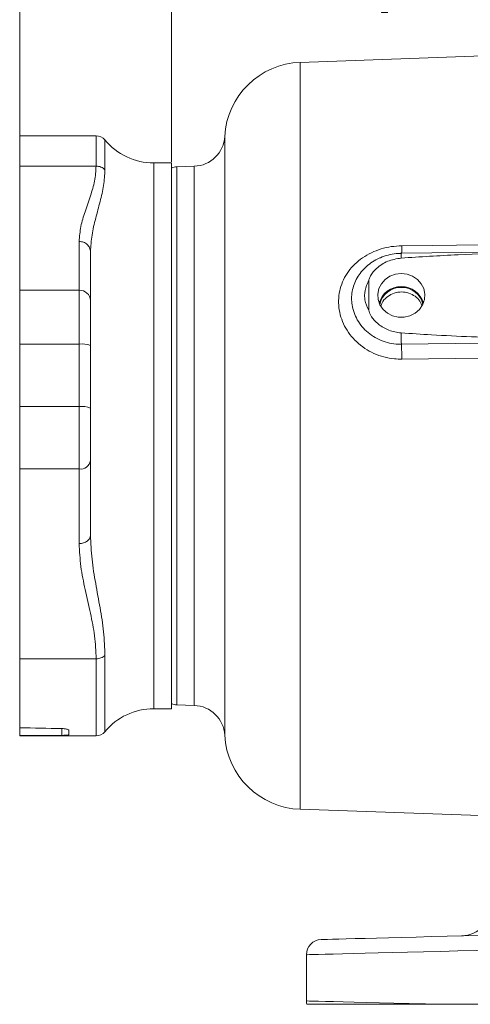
# Model space of a CAD drawing. Header units: inches. Extents: x 0.3 to 33.9, y 0.2 to 21.6.
# Tile 9 of 25: x 17.2 to 20.8, y 6 to 13.7. Entities that reach past the tile are written whole.
import ezdxf

# ---------------------------------------------------------------- set-up
doc = ezdxf.new("R2010")
doc.units = ezdxf.units.IN
doc.header["$MEASUREMENT"] = 0
doc.layers.add('SLD-0', color=7, linetype='Continuous', lineweight=15)
doc.styles.add('SLDTEXTSTYLE0', font='TXT', dxfattribs={"width": 0.75})
doc.dimstyles.new('SLDDIMSTYLE0', dxfattribs={"dimtxt": 0.25, "dimasz": 0.13, "dimexe": 0, "dimexo": 0.0625, "dimgap": 0.0625, "dimtad": 0, "dimtih": 1, "dimtoh": 1, "dimrnd": 1e-09, "dimzin": 12, "dimdsep": 46, "dimtxsty": 'SLDTEXTSTYLE0', "dimsah": 1, "dimcen": 0.09, "dimadec": 0, "dimazin": 3, "dimtfac": 1, "dimtofl": 0, "dimtmove": 0, "dimatfit": 3, "dimfxl": 1, "dimfrac": 2, "dimtolj": 1, "dimtzin": 12, "dimarcsym": 0})

# ---------------------------------------------------------------- blocks, each defined once
blk = doc.blocks.new('_D_6')
at = {"layer": 'SLD-0'}
for p, q in [((17.1875, 12.6366), (17.1875, 15.501)), ((17.1875, 15.376), (19.3605, 15.376)), ((19.5001, 15.4128), (19.4493, 15.4128)), ((19.4493, 15.4128), (19.4493, 15.016)), ((20.643, 15.4128), (20.6938, 15.4128)), ((20.6938, 15.4128), (20.6938, 15.016)), ((22.9555, 15.376), (20.7826, 15.376)), ((19.4493, 15.016), (19.5001, 15.016)), ((20.6938, 15.016), (20.643, 15.016))]:
    blk.add_line(p, q, dxfattribs=at)
for points in [[(17.1875, 15.376), (17.3175, 15.356), (17.3175, 15.396)], [(22.9555, 15.376), (22.8255, 15.396), (22.8255, 15.356)]]:
    blk.add_solid(points, dxfattribs=at)
at = {"layer": 'SLD-0', "char_height": 0.25, "attachment_point": 1, "style": 'SLDTEXTSTYLE0'}
for s, insert in [('5.77', (19.6467, 15.7859, -1.544)), ('146.51', (19.5636, 15.3382, -1.544))]:
    blk.add_mtext(s, dxfattribs=dict(at, insert=insert))
blk = doc.blocks.new('_D_8')
at = {"layer": 'SLD-0'}
for p, q in [((18.3875, 12.6207), (18.3875, 14.2865)), ((20.1001, 14.1983), (20.0493, 14.1983)), ((20.0493, 14.1983), (20.0493, 13.8014)), ((21.243, 14.1983), (21.2938, 14.1983)), ((21.2938, 14.1983), (21.2938, 13.8014)), ((18.3875, 14.1615), (19.9605, 14.1615)), ((22.9555, 14.1615), (21.3826, 14.1615)), ((20.0493, 13.8014), (20.1001, 13.8014)), ((21.2938, 13.8014), (21.243, 13.8014))]:
    blk.add_line(p, q, dxfattribs=at)
for points in [[(18.3875, 14.1615), (18.5175, 14.1415), (18.5175, 14.1815)], [(22.9555, 14.1615), (22.8255, 14.1815), (22.8255, 14.1415)]]:
    blk.add_solid(points, dxfattribs=at)
at = {"layer": 'SLD-0', "char_height": 0.25, "attachment_point": 1, "style": 'SLDTEXTSTYLE0'}
for s, insert in [('4.57', (20.2467, 14.5714, -1.544)), ('116.03', (20.1636, 14.1237, -1.544))]:
    blk.add_mtext(s, dxfattribs=dict(at, insert=insert))

msp = doc.modelspace()

# ---------------------------------------------------------------- linework, layer by layer
at = {"color": 7, "linetype": 'Continuous', "lineweight": 15}
for p, q in [((22.9555, 13.5316), (19.4069, 13.4077)), ((17.792, 12.8266), (17.1875, 12.8266)), ((17.1875, 12.8266), (17.1875, 12.5866)), ((17.1875, 12.5866), (17.792, 12.5866)), ((17.1875, 12.5866), (17.1875, 11.6037)), ((18.3875, 12.6116), (18.2475, 12.6116)), ((18.3875, 8.2916), (18.3875, 12.6116)), ((18.5685, 12.5854), (18.4314, 12.5806)), ((17.6575, 11.99), (17.6575, 11.6037)), ((17.7475, 11.9091), (17.7475, 11.5228)), ((22.0101, 11.9194), (20.2067, 11.8966)), ((19.9487, 11.4458), (19.9487, 11.6793)), ((17.1875, 11.6037), (17.6575, 11.6037)), ((17.1875, 11.6037), (17.1875, 11.1784)), ((17.6575, 11.6037), (17.6575, 11.1784)), ((17.6575, 11.1784), (17.1875, 11.1784)), ((17.1875, 11.1784), (17.1875, 10.6833)), ((17.6575, 11.1784), (17.6575, 10.6833)), ((17.7475, 11.1659), (17.7475, 10.6707)), ((17.6575, 10.6833), (17.1875, 10.6833)), ((17.1875, 10.6833), (17.1875, 10.1892)), ((17.6575, 10.6833), (17.6575, 10.1892)), ((17.7475, 10.256), (17.7475, 9.6657)), ((17.6575, 10.1892), (17.1875, 10.1892)), ((17.1875, 10.1892), (17.1875, 8.6872)), ((17.6575, 9.5988), (17.6575, 10.1892)), ((17.792, 8.6872), (17.1875, 8.6872)), ((17.1875, 8.6872), (17.1875, 8.141)), ((18.2475, 8.2916), (18.3875, 8.2916)), ((18.4314, 8.3226), (18.5685, 8.3178)), ((17.1875, 8.141), (17.1875, 8.0792)), ((17.575, 8.122), (17.575, 8.085)), ((17.1875, 8.0792), (17.1875, 8.0766)), ((17.1875, 8.0766), (17.792, 8.0766)), ((19.4069, 7.4955), (20.9037, 7.4432)), ((19.4555, 5.9785), (19.4555, 6.3447)), ((21.4032, 5.952), (20.5321, 5.952))]:
    msp.add_line(p, q, dxfattribs=at)
at = {"color": 8, "linetype": 'Continuous', "lineweight": 15}
for p, q in [((19.4069, 13.4077), (19.4069, 10.4516)), ((17.792, 12.8266), (17.792, 12.5866)), ((17.8615, 12.7938), (17.8615, 12.5571)), ((18.8095, 12.8217), (18.8095, 8.0815)), ((18.2475, 8.2916), (18.2475, 12.6116)), ((18.4314, 12.5806), (18.4314, 10.4516)), ((18.5685, 10.4516), (18.5685, 12.5854)), ((18.4314, 10.4516), (18.4314, 8.3226)), ((18.5685, 8.3178), (18.5685, 10.4516)), ((19.4069, 10.4516), (19.4069, 7.4955)), ((17.792, 8.6872), (17.792, 8.0766)), ((17.8615, 8.7116), (17.8615, 8.1094)), ((17.5203, 8.0807), (17.5203, 8.1344))]:
    msp.add_line(p, q, dxfattribs=at)
at = {"color": 7, "linetype": 'Continuous', "lineweight": 15, "flags": 128}
for points in [[(20.2097, 11.9558), (20.4496, 11.9589), (21.409, 11.9712), (22.9555, 11.9911)], [(20.2055, 11.7369), (20.1591, 11.7314), (20.1156, 11.7153), (20.0777, 11.6896), (20.0479, 11.6559), (20.028, 11.6164), (20.0192, 11.5735), (20.0221, 11.5299), (20.0366, 11.4883), (20.0617, 11.4514), (20.0958, 11.4215), (20.1368, 11.4005), (20.1821, 11.3896), (20.2289, 11.3896), (20.2743, 11.4005), (20.3153, 11.4215), (20.3494, 11.4514), (20.3745, 11.4883), (20.389, 11.5299), (20.3919, 11.5735), (20.3831, 11.6164), (20.3632, 11.6559), (20.3334, 11.6896), (20.2955, 11.7153), (20.252, 11.7314), (20.2055, 11.7369)], [(21.082, 11.1868), (20.8422, 11.1838), (20.2069, 11.1758)], [(21.0849, 11.0692), (20.8451, 11.0662), (20.2097, 11.0583)], [(19.5724, 6.4647), (19.578, 6.4648), (19.5948, 6.4652), (19.6226, 6.466), (19.6614, 6.467), (19.7108, 6.4683), (19.7707, 6.4698), (19.8405, 6.4717), (19.92, 6.4738), (20.0086, 6.4761), (20.1058, 6.4786), (20.211, 6.4814), (20.3236, 6.4843), (20.443, 6.4875), (20.5683, 6.4907), (20.699, 6.4942), (20.8341, 6.4977), (20.973, 6.5013), (21.1146, 6.505), (21.2583, 6.5088), (21.4032, 6.5126)], [(21.4032, 6.3926), (21.2491, 6.3888), (21.0962, 6.3851), (20.9455, 6.3814), (20.7978, 6.3777), (20.654, 6.3742), (20.5151, 6.3708), (20.3817, 6.3675), (20.2547, 6.3644), (20.1349, 6.3614), (20.0229, 6.3587), (19.9195, 6.3561), (19.8253, 6.3538), (19.7408, 6.3517), (19.6665, 6.3499), (19.6028, 6.3483), (19.5502, 6.347), (19.509, 6.346), (19.4794, 6.3453), (19.4615, 6.3448), (19.4555, 6.3447)], [(19.4555, 5.9785), (19.4616, 5.9783), (19.4798, 5.9779), (19.5099, 5.9772), (19.5519, 5.9761), (19.6054, 5.9748), (19.6702, 5.9732), (19.7457, 5.9714), (19.8317, 5.9692), (19.9275, 5.9669), (20.0326, 5.9643), (20.1463, 5.9615), (20.2679, 5.9585), (20.3968, 5.9553), (20.5321, 5.952)]]:
    msp.add_lwpolyline(points, dxfattribs=at)
at = {"color": 7, "linetype": 'Continuous', "lineweight": 15}
for centre, radius, start, end in [((19.4285, 12.7881), 0.62, 92, 176.88827), ((17.792, 12.7366), 0.09, 39.464, 90), ((18.2475, 13.1116), 0.5, 219.464, 270), ((18.5598, 12.8353), 0.25, 272, 356.88827), ((18.4355, 12.4607), 0.12, 92, 113.57818), ((20.2008, 11.4571), 0.1755, 88.46468, 165.5745), ((20.2006, 11.4583), 0.1681, 88.3112, 169.0104), ((20.2102, 11.4571), 0.1755, 14.4255, 91.53532), ((20.2105, 11.4583), 0.1681, 10.98967, 91.68874), ((17.6619, 11.518), 0.0858, 3.20892, 92.88412), ((22.703, 11.2918), 2.4989, 180.5846, 182.66137), ((17.6796, 11.0077), 0.1721, 66.74907, 97.36522), ((17.4508, 11.0497), 2.7589, 0.17816, 2.61955), ((17.6796, 10.5126), 0.1721, 66.74944, 97.36485), ((17.6676, 10.2696), 0.0811, 262.85498, 350.36148), ((18.2475, 7.7916), 0.5, 90, 140.536), ((18.4355, 8.4425), 0.12, 246.42182, 268), ((18.5598, 8.0679), 0.25, 3.11173, 88), ((17.792, 8.1666), 0.09, 270, 320.536), ((19.4285, 8.1151), 0.62, 183.11173, 268), ((20.6755, 6.7436), 0.25, 271.5, 0), ((19.5755, 6.3447), 0.12, 91.5, 180), ((19.5755, 5.9785), 0.12, 180, 192.75741)]:
    msp.add_arc(centre, radius, start, end, dxfattribs=at)
at = {"color": 8, "linetype": 'Continuous', "lineweight": 15}
for centre, radius, start, end in [((19.8863, 11.9405), 0.3238, 352.15426, 2.71622), ((20.3716, 11.8673), 0.1676, 169.9264, 182.91224)]:
    msp.add_arc(centre, radius, start, end, dxfattribs=at)
at = {"color": 7, "linetype": 'Continuous', "lineweight": 15}
for major_axis, start_param, end_param in [((27.1464, -0.3339), 4.620097, 4.632401), ((27.1464, 0.3339), 4.617966, 4.63027)]:
    msp.add_ellipse((19.7182, 10.4516), major_axis=major_axis, ratio=0.08662, start_param=start_param, end_param=end_param, dxfattribs=at)
for points, knots in [([(17.792, 12.5866), (17.7893, 12.5469), (17.7838, 12.4681), (17.747, 12.3476), (17.7048, 12.2283), (17.6668, 12.1081), (17.6607, 12.0296), (17.6575, 11.99)], [0, 0, 0, 0, 0.1984069, 0.3938293, 0.6074398, 0.8022916, 1, 1, 1, 1]), ([(17.8615, 12.5571), (17.8593, 12.516), (17.8547, 12.4341), (17.8238, 12.3056), (17.7883, 12.1748), (17.7558, 12.0425), (17.7503, 11.9531), (17.7475, 11.9091)], [0, 0, 0, 0, 0.203302, 0.404964, 0.607127, 0.806459, 1, 1, 1, 1]), ([(17.792, 12.5866), (17.7987, 12.5862), (17.8119, 12.5854), (17.8307, 12.5793), (17.8479, 12.5701), (17.857, 12.5614), (17.8615, 12.5571)], [0, 0, 0, 0, 0.249997, 0.5, 0.749998, 1, 1, 1, 1]), ([(17.6575, 11.99), (17.6693, 11.9888), (17.6929, 11.9864), (17.7227, 11.9677), (17.7435, 11.9409), (17.7462, 11.9197), (17.7475, 11.9091)], [0, 0, 0, 0, 0.2500006, 0.5000004, 0.7499987, 1, 1, 1, 1]), ([(20.2097, 11.0583), (20.19, 11.0587), (20.1423, 11.0597), (20.0678, 11.074), (19.9889, 11.1018), (19.9163, 11.1422), (19.8521, 11.193), (19.7982, 11.253), (19.7558, 11.3196), (19.7264, 11.3916), (19.7102, 11.4665), (19.7084, 11.5424), (19.7205, 11.6172), (19.747, 11.6884), (19.7862, 11.7543), (19.8375, 11.8127), (19.8989, 11.8626), (19.9688, 11.9027), (20.0453, 11.9322), (20.1264, 11.9513), (20.1819, 11.9543), (20.2097, 11.9558)], [0, 0, 0, 0, 0.038377, 0.09291, 0.147439, 0.201566, 0.255685, 0.308751, 0.361806, 0.414177, 0.466541, 0.519091, 0.571642, 0.624715, 0.677797, 0.731116, 0.784444, 0.838115, 0.891791, 0.945895, 1, 1, 1, 1]), ([(20.2043, 11.8587), (20.1681, 11.8525), (20.0961, 11.8401), (20.013, 11.7856), (19.9694, 11.7315), (19.9517, 11.697), (19.9494, 11.6834), (19.9487, 11.6793)], [0, 0, 0, 0, 0.322606, 0.642639, 0.869131, 0.960935, 1, 1, 1, 1]), ([(20.2067, 11.8954), (20.1932, 11.8954), (20.158, 11.8952), (20.102, 11.8833), (20.0586, 11.8712), (20.0385, 11.8607), (20.0377, 11.8603)], [0, 0, 0, 0, 0.230857, 0.607169, 0.983761, 1, 1, 1, 1]), ([(20.1861, 11.8948), (20.1905, 11.8954), (20.1975, 11.8964), (20.2045, 11.896), (20.207, 11.8958)], [0, 0, 0, 0, 0.637652, 1, 1, 1, 1]), ([(22.3053, 11.923), (22.2253, 11.922), (21.8254, 11.9174), (21.2751, 11.9061), (20.6546, 11.8867), (20.3544, 11.8681), (20.2043, 11.8587)], [0, 0, 0, 0, 0.114153, 0.5707765, 0.7853426, 1, 1, 1, 1]), ([(19.9487, 11.6793), (19.9422, 11.6669), (19.9229, 11.6302), (19.914, 11.5774), (19.9186, 11.5099), (19.9361, 11.4725), (19.9487, 11.4458)], [0, 0, 0, 0, 0.169371, 0.500138, 0.642092, 1, 1, 1, 1]), ([(20.368, 11.4838), (20.3612, 11.4989), (20.3468, 11.5305), (20.3046, 11.566), (20.2515, 11.5881), (20.1928, 11.5924), (20.1354, 11.5789), (20.087, 11.5486), (20.0548, 11.5133), (20.0471, 11.4873), (20.0445, 11.4787)], [0, 0, 0, 0, 0.123653, 0.258367, 0.393563, 0.528756, 0.663589, 0.798199, 0.932889, 1, 1, 1, 1]), ([(17.7475, 11.5228), (17.7475, 11.5039), (17.7475, 11.4656), (17.7475, 11.3792), (17.7475, 11.2779), (17.7475, 11.2028), (17.7475, 11.1659)], [0, 0, 0, 0, 0.246231, 0.5, 0.753769, 1, 1, 1, 1]), ([(19.9487, 11.4458), (19.9505, 11.4385), (19.9573, 11.4098), (19.9945, 11.3594), (20.0616, 11.3048), (20.1388, 11.2744), (20.1877, 11.2684), (20.2043, 11.2663)], [0, 0, 0, 0, 0.070467, 0.277117, 0.56329, 0.852377, 1, 1, 1, 1]), ([(20.2043, 11.2663), (20.2841, 11.2609), (20.5758, 11.2409), (20.8682, 11.232), (21.0805, 11.2255)], [0, 0, 0, 0, 0.273569, 1, 1, 1, 1]), ([(17.7475, 10.6707), (17.7475, 10.633), (17.7475, 10.5564), (17.7475, 10.4431), (17.7475, 10.3384), (17.7475, 10.2832), (17.7475, 10.256)], [0, 0, 0, 0, 0.246231, 0.5, 0.753769, 1, 1, 1, 1]), ([(17.7475, 9.6657), (17.7462, 9.6569), (17.7435, 9.6394), (17.7227, 9.6173), (17.6929, 9.6018), (17.6693, 9.5998), (17.6575, 9.5988)], [0, 0, 0, 0, 0.249999, 0.499999, 0.749999, 1, 1, 1, 1]), ([(17.7475, 9.6657), (17.7503, 9.6022), (17.7558, 9.4734), (17.7883, 9.2816), (17.8237, 9.0897), (17.8548, 8.8989), (17.8593, 8.7741), (17.8615, 8.7116)], [0, 0, 0, 0, 0.193546, 0.39288, 0.593977, 0.796883, 1, 1, 1, 1]), ([(17.6575, 9.5988), (17.6607, 9.5384), (17.6669, 9.4164), (17.7053, 9.2327), (17.7473, 9.0503), (17.7841, 8.8682), (17.7894, 8.7478), (17.792, 8.6872)], [0, 0, 0, 0, 0.19771, 0.39918, 0.606178, 0.801893, 1, 1, 1, 1]), ([(17.8615, 8.7116), (17.857, 8.708), (17.8479, 8.7008), (17.8307, 8.6932), (17.8119, 8.6882), (17.7987, 8.6875), (17.792, 8.6872)], [0, 0, 0, 0, 0.250002, 0.499999, 0.750003, 1, 1, 1, 1]), ([(17.5203, 8.1344), (17.5269, 8.1341), (17.5402, 8.1336), (17.5572, 8.131), (17.5694, 8.1276), (17.5745, 8.1244), (17.5749, 8.1225), (17.575, 8.122)], [0, 0, 0, 0, 0.226672, 0.453324, 0.680426, 0.908112, 1, 1, 1, 1]), ([(17.575, 8.085), (17.5744, 8.0844), (17.573, 8.0833), (17.5627, 8.0821), (17.5474, 8.0812), (17.5322, 8.0808), (17.5229, 8.0807), (17.5203, 8.0807)], [0, 0, 0, 0, 0.227842, 0.455685, 0.683525, 0.910931, 1, 1, 1, 1]), ([(20.5321, 5.952), (20.4622, 5.952), (20.3274, 5.952), (20.1463, 5.952), (19.9852, 5.952), (19.8425, 5.952), (19.7204, 5.952), (19.62, 5.952), (19.5451, 5.952), (19.4948, 5.952), (19.4643, 5.952), (19.4604, 5.952), (19.4585, 5.952)], [0, 0, 0, 0, 0.110352, 0.212932, 0.315841, 0.418423, 0.521058, 0.624017, 0.726654, 0.817694, 0.908959, 1, 1, 1, 1])]:
    msp.add_open_spline(points, degree=3, knots=knots, dxfattribs=at)
at = {"color": 8, "linetype": 'Continuous', "lineweight": 15}
msp.add_open_spline([(20.2069, 11.1758), (20.2042, 11.1758), (20.1785, 11.1756), (20.129, 11.1802), (20.0617, 11.1983), (19.9984, 11.2278), (19.9424, 11.2668), (19.8942, 11.3149), (19.8566, 11.3688), (19.8298, 11.4278), (19.8156, 11.4847), (19.8099, 11.5601), (19.8263, 11.6521), (19.8841, 11.7541), (19.9608, 11.8197), (20.0154, 11.8525), (20.0368, 11.86), (20.0377, 11.8603)], degree=3, knots=[0, 0, 0, 0, 0.007723, 0.073665, 0.141714, 0.207215, 0.274791, 0.339733, 0.40676, 0.469284, 0.53377, 0.583853, 0.700384, 0.815544, 0.934612, 0.997162, 1, 1, 1, 1], dxfattribs=at)

# ---------------------------------------------------------------- dimensions: what is measured, and where the dimension line sits
at = {"layer": 'SLD-0'}
for base, p2, picture, middle in [((17.1875, 15.376), (17.1875, 12.5866), '_D_6', (20.0715, 15.376)), ((18.3875, 14.1615), (18.3875, 12.5707), '_D_8', (20.6715, 14.1615))]:
    dim = msp.add_linear_dim(base=base, p1=(22.9555, 17.4229), p2=p2, dimstyle='SLDDIMSTYLE0', dxfattribs=at)
    dim.commit()
    dim.dimension.update_dxf_attribs({"geometry": picture, "text_midpoint": middle, "dimtype": 160})

doc.saveas('drawing.dxf')
